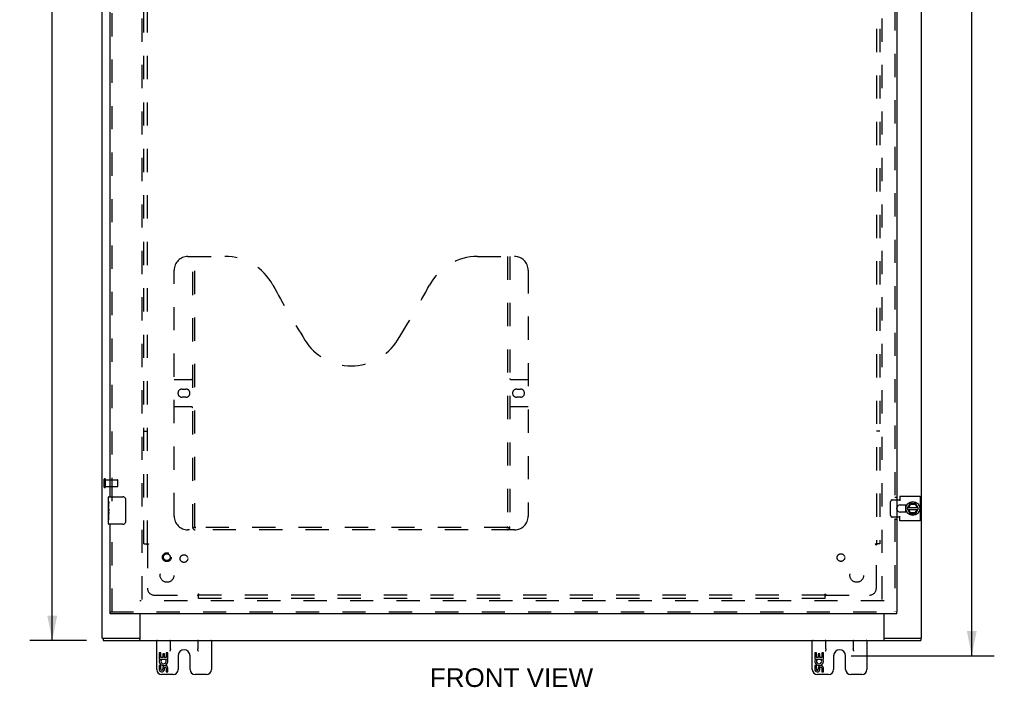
# Model space of a CAD drawing. Header units: inches. Extents: x 0 to 155, y 0 to 100.
# Tile 3 of 7: x 41 to 77, y 25 to 49. Entities that reach past the tile are written whole.
import ezdxf

# ---------------------------------------------------------------- set-up
doc = ezdxf.new("R2010")
doc.units = ezdxf.units.IN
doc.header["$LTSCALE"] = 8.5
doc.header["$MEASUREMENT"] = 0
doc.linetypes.add('HIDDEN', pattern=[0.2, 0.1, -0.1])
doc.layers.get('0').update_dxf_attribs({"linetype": 'CONTINUOUS'})
for name, color, linetype in [('DEFAULT_2', 8, 'HIDDEN'), ('DIMENSIONS', 7, 'CONTINUOUS'), ('DOOR_ASSEMBLY', 7, 'CONTINUOUS'), ('SUBPANEL', 7, 'CONTINUOUS')]:
    doc.layers.add(name, color=color, linetype=linetype)
doc.styles.get("Standard").update_dxf_attribs({"font": 'arial.ttf'})
doc.dimstyles.new('DIMSTYLE_1', dxfattribs={"dimtxt": 0.681818, "dimasz": 0.909091, "dimexe": 0.09, "dimexo": 0.07, "dimgap": 0.0375, "dimtad": 0, "dimtih": 1, "dimtoh": 1, "dimzin": 4, "dimdsep": 46, "dimtxsty": 'Standard', "dimblk": '_FILLED', "dimblk1": '_FILLED', "dimblk2": '_FILLED', "dimcen": 0.09, "dimadec": 3, "dimazin": 1, "dimtfac": 1, "dimtdec": 3, "dimtofl": 0, "dimtmove": 0, "dimatfit": 3, "dimldrblk": '_FILLED', "dimfxl": 0, "dimtolj": 1, "dimtzin": 4, "dimarcsym": 0})

# ---------------------------------------------------------------- blocks, each defined once
blk = doc.blocks.new('_FILLED')
at = {"color": 0, "linetype": 'ByBlock'}
blk.add_solid([(0, 0), (-1, 0.2), (-1, -0.2)], dxfattribs=at)
blk = doc.blocks.new('*D8')
at = {"layer": 'DIMENSIONS', "color": 2, "linetype": 'Continuous'}
for p, q in [((71.298, 75.237), (76.535, 75.237)), ((75.717, 75.237), (75.717, 51.325)), ((75.717, 26.05), (75.717, 49.961)), ((71.298, 26.05), (76.535, 26.05))]:
    blk.add_line(p, q, dxfattribs=at)
at = {"layer": 'DIMENSIONS', "color": 2, "linetype": 'Continuous', "xscale": 0.9090909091, "yscale": 0.9090909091, "zscale": 0.9090909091}
for p, rotation in [((75.717, 75.237), 90), ((75.717, 26.05), 270)]:
    blk.add_blockref('_FILLED', p, dxfattribs=dict(at, rotation=rotation))
at = {"layer": 'DIMENSIONS', "color": 2, "linetype": 'Continuous', "insert": (75.717, 50.984), "char_height": 0.6818, "width": 2.38256, "attachment_point": 2, "line_spacing_factor": 0.9}
blk.add_mtext('49.19', dxfattribs=at)
blk = doc.blocks.new('*D9')
at = {"layer": 'DIMENSIONS', "color": 2, "linetype": 'Continuous'}
for p, q in [((43.307, 74.612), (41.235, 74.612)), ((42.053, 74.612), (42.053, 51.293)), ((42.053, 26.612), (42.053, 49.93)), ((43.307, 26.612), (41.235, 26.612))]:
    blk.add_line(p, q, dxfattribs=at)
at = {"layer": 'DIMENSIONS', "color": 2, "linetype": 'Continuous', "xscale": 0.9090909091, "yscale": 0.9090909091, "zscale": 0.9090909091}
for p, rotation in [((42.053, 74.612), 90), ((42.053, 26.612), 270)]:
    blk.add_blockref('_FILLED', p, dxfattribs=dict(at, rotation=rotation))
at = {"layer": 'DIMENSIONS', "color": 2, "linetype": 'Continuous', "insert": (42.053, 50.953), "char_height": 0.6818, "width": 2.38256, "attachment_point": 2, "line_spacing_factor": 0.9}
blk.add_mtext('48.00', dxfattribs=at)

msp = doc.modelspace()

# ---------------------------------------------------------------- linework, layer by layer
at = {"color": 3, "linetype": 'Continuous'}
for p, q in [((43.8802, 26.6867), (43.8802, 74.5367)), ((73.8802, 26.6867), (73.8802, 74.5367)), ((72.9747, 31.7504), (73.0863, 31.7504)), ((73.0863, 31.8832), (73.8237, 31.8832)), ((73.0863, 31.8832), (73.0863, 31.7192)), ((73.8237, 31.8832), (73.8237, 30.9902)), ((73.0995, 31.5697), (73.3425, 31.5697)), ((73.0863, 31.123), (72.9747, 31.123)), ((73.0863, 30.9902), (73.0863, 31.1542)), ((73.3425, 31.3037), (73.0995, 31.3037)), ((73.8237, 30.9902), (73.0863, 30.9902)), ((45.2552, 27.5803), (45.2552, 26.6425)), ((72.5052, 26.6425), (72.5052, 27.5803)), ((43.9925, 26.6867), (45.1961, 26.6867)), ((72.5643, 26.6867), (73.7679, 26.6867)), ((43.9132, 26.6117), (73.8472, 26.6117))]:
    msp.add_line(p, q, dxfattribs=at)
at = {"color": 7, "linetype": 'Continuous'}
for p, q in [((73.2925, 31.5697), (73.2925, 31.4531)), ((73.2925, 31.4206), (73.2925, 31.3037)), ((73.3086, 31.3927), (73.2959, 31.3904)), ((73.3577, 31.4322), (73.4454, 31.2523)), ((73.3578, 31.4411), (73.4453, 31.6112)), ((73.3721, 31.4027), (73.7497, 31.4027)), ((73.373, 31.4707), (73.7487, 31.4707)), ((73.4083, 31.4707), (73.4685, 31.5877)), ((73.4745, 31.2815), (73.4154, 31.4027)), ((73.6622, 31.6167), (73.4542, 31.6167)), ((73.4623, 31.5974), (73.4685, 31.5877)), ((73.4685, 31.5877), (73.6402, 31.5955)), ((73.7082, 31.4027), (73.6381, 31.2815)), ((73.6459, 31.6058), (73.6402, 31.5955)), ((73.6402, 31.5955), (73.7091, 31.4707)), ((73.6709, 31.252), (73.765, 31.4319)), ((73.7649, 31.4414), (73.671, 31.6115)), ((73.4544, 31.2467), (73.6621, 31.2467)), ((73.4682, 31.2715), (73.4745, 31.2815)), ((73.6381, 31.2815), (73.4745, 31.2815)), ((73.6439, 31.2715), (73.6381, 31.2815)), ((43.8803, 26.6867), (43.9879, 26.6867)), ((43.9132, 26.6867), (43.9132, 26.6117)), ((45.1961, 26.6867), (45.2552, 26.6867)), ((72.5052, 26.6867), (72.5643, 26.6867)), ((73.7724, 26.6867), (73.8801, 26.6867)), ((73.8472, 26.6867), (73.8472, 26.6117)), ((45.2552, 26.6117), (45.2552, 26.6425)), ((45.8802, 25.5467), (45.8802, 26.6117)), ((46.3802, 26.299), (46.3802, 26.6117)), ((47.3802, 26.6117), (47.3802, 26.299)), ((47.8802, 26.6117), (47.8802, 25.5467)), ((69.8802, 25.5467), (69.8802, 26.6117)), ((70.3802, 26.299), (70.3802, 26.6117)), ((71.3802, 26.6117), (71.3802, 26.299)), ((71.8802, 26.6117), (71.8802, 25.5467)), ((72.5052, 26.6117), (72.5052, 26.6425)), ((46.0342, 26.1518), (45.9713, 26.1518)), ((45.9713, 26.1518), (45.9713, 25.9214)), ((46.0342, 25.9843), (46.0342, 26.1518)), ((46.0971, 25.9843), (46.0342, 25.9843)), ((46.1577, 26.1204), (46.0971, 26.1204)), ((46.0971, 26.1204), (46.0971, 25.9843)), ((46.1577, 25.9843), (46.1577, 26.1204)), ((46.2228, 25.9843), (46.1577, 25.9843)), ((46.2857, 26.1518), (46.2228, 26.1518)), ((46.2228, 26.1518), (46.2228, 25.9843)), ((46.2857, 25.9214), (46.2857, 26.1518)), ((46.6612, 26.0497), (46.6612, 25.5467)), ((47.0992, 25.5467), (47.0992, 26.0497)), ((70.0342, 26.1518), (69.9713, 26.1518)), ((69.9713, 26.1518), (69.9713, 25.9214)), ((70.0342, 25.9843), (70.0342, 26.1518)), ((70.0971, 25.9843), (70.0342, 25.9843)), ((70.1577, 26.1204), (70.0971, 26.1204)), ((70.0971, 26.1204), (70.0971, 25.9843)), ((70.1577, 25.9843), (70.1577, 26.1204)), ((70.2228, 25.9843), (70.1577, 25.9843)), ((70.2857, 26.1518), (70.2228, 26.1518)), ((70.2228, 26.1518), (70.2228, 25.9843)), ((70.2857, 25.9214), (70.2857, 26.1518)), ((70.6612, 26.0497), (70.6612, 25.5467)), ((71.0992, 25.5467), (71.0992, 26.0497)), ((45.9713, 25.9214), (46.233, 25.9214)), ((46.0342, 25.6908), (45.9713, 25.6908)), ((45.9713, 25.6908), (45.9713, 25.5545)), ((46.0419, 25.8855), (45.9842, 25.9104)), ((46.0342, 25.5545), (46.0342, 25.6908)), ((46.097, 25.5965), (46.0971, 25.5545)), ((46.1577, 25.5339), (46.1576, 25.603)), ((46.233, 25.9214), (46.2057, 25.9022)), ((46.2228, 25.5965), (46.2228, 25.4602)), ((46.2675, 25.9214), (46.2857, 25.9214)), ((46.2857, 25.4602), (46.2857, 25.5965)), ((69.9713, 25.9214), (70.233, 25.9214)), ((70.0342, 25.6908), (69.9713, 25.6908)), ((69.9713, 25.6908), (69.9713, 25.5545)), ((70.0419, 25.8855), (69.9842, 25.9104)), ((70.0342, 25.5545), (70.0342, 25.6908)), ((70.097, 25.5965), (70.0971, 25.5545)), ((70.1577, 25.5339), (70.1576, 25.603)), ((70.233, 25.9214), (70.2057, 25.9022)), ((70.2228, 25.5965), (70.2228, 25.4602)), ((70.2675, 25.9214), (70.2857, 25.9214)), ((70.2857, 25.4602), (70.2857, 25.5965)), ((46.4762, 25.3617), (46.0652, 25.3617)), ((46.2228, 25.4602), (46.2857, 25.4602)), ((47.6952, 25.3617), (47.2842, 25.3617)), ((70.4762, 25.3617), (70.0652, 25.3617)), ((70.2228, 25.4602), (70.2857, 25.4602)), ((71.6952, 25.3617), (71.2842, 25.3617))]:
    msp.add_line(p, q, dxfattribs=at)
for points in [[(73.3049, 31.392), (73.3064, 31.3822), (73.3106, 31.364), (73.316, 31.3462)], [(73.316, 31.3462), (73.3227, 31.3288), (73.3307, 31.3119), (73.3353, 31.3037)], [(46.3802, 26.299), (46.3799, 26.2913), (46.379, 26.2834), (46.3775, 26.2753), (46.3755, 26.2669), (46.3731, 26.2582), (46.3702, 26.2494), (46.3669, 26.2403), (46.3632, 26.231), (46.3593, 26.2215), (46.3552, 26.2117)], [(47.4052, 26.2117), (47.401, 26.2215), (47.3971, 26.231), (47.3935, 26.2403), (47.3902, 26.2494), (47.3873, 26.2582), (47.3848, 26.2669), (47.3828, 26.2753), (47.3814, 26.2835), (47.3805, 26.2914), (47.3802, 26.299)], [(70.3802, 26.299), (70.3799, 26.2913), (70.379, 26.2834), (70.3775, 26.2753), (70.3755, 26.2669), (70.3731, 26.2582), (70.3702, 26.2494), (70.3669, 26.2403), (70.3632, 26.231), (70.3593, 26.2215), (70.3552, 26.2117)], [(71.4052, 26.2117), (71.401, 26.2215), (71.3971, 26.231), (71.3935, 26.2403), (71.3902, 26.2494), (71.3873, 26.2582), (71.3848, 26.2669), (71.3828, 26.2753), (71.3814, 26.2835), (71.3805, 26.2914), (71.3802, 26.299)]]:
    msp.add_lwpolyline(points, dxfattribs=at)
msp.add_circle((73.5581, 31.4367), 0.2535, dxfattribs=at)
at = {"color": 3, "linetype": 'Continuous'}
for start, end in [(90, 159.88946), (200.11054, 270)]:
    msp.add_arc((73.0995, 31.4367), 0.133, start, end, dxfattribs=at)
at = {"color": 7, "linetype": 'Continuous'}
for centre, radius, start, end in [((73.5581, 31.4367), 0.2662, 150.01367, 190), ((73.5581, 31.4367), 0.2812, 151.76222, 160.79637), ((73.3667, 31.4365), 0.01, 152.76466, 205.9948), ((73.4542, 31.6067), 0.01, 90, 152.76466), ((73.6622, 31.6067), 0.01, 28.89679, 90), ((73.7561, 31.4365), 0.01, 332.39466, 28.89679), ((73.5581, 31.4367), 0.2662, 356.15136, 3.54818), ((73.5581, 31.4367), 0.2812, 199.20363, 208.23778), ((73.4544, 31.2567), 0.01, 205.9948, 270), ((73.6621, 31.2567), 0.01, 270, 332.39466), ((45.9052, 26.5867), 0.025, 90, 180), ((46.3552, 26.5867), 0.025, 0, 90), ((47.4052, 26.5867), 0.025, 90, 180), ((47.8552, 26.5867), 0.025, 0, 90), ((69.9052, 26.5867), 0.025, 90, 180), ((70.3552, 26.5867), 0.025, 0, 90), ((71.4052, 26.5867), 0.025, 90, 180), ((71.8552, 26.5867), 0.025, 0, 90), ((46.8802, 26.0497), 0.219, 0, 180), ((70.8802, 26.0497), 0.219, 0, 180), ((46.1285, 25.848), 0.1572, 156.59665, 341.87913), ((46.1285, 25.848), 0.0943, 156.59665, 35.11217), ((46.1914, 25.5965), 0.0943, 0, 180), ((46.192, 25.5916), 0.0362, 83.42855, 161.76278), ((46.1914, 25.5965), 0.0314, 0, 81.22946), ((46.1285, 25.848), 0.1572, 25.73705, 27.8532), ((46.1318, 25.8482), 0.1541, 341.41988, 26.19629), ((70.1285, 25.848), 0.1572, 156.59665, 341.87913), ((70.1285, 25.848), 0.0943, 156.59665, 35.11217), ((70.1914, 25.5965), 0.0943, 0, 180), ((70.192, 25.5916), 0.0362, 83.42855, 161.76278), ((70.1914, 25.5965), 0.0314, 0, 81.22946), ((70.1285, 25.848), 0.1572, 25.73705, 27.8532), ((70.1318, 25.8482), 0.1541, 341.41988, 26.19629), ((46.0652, 25.5467), 0.185, 180, 270), ((46.0656, 25.5545), 0.0943, 179.99114, 347.43379), ((46.0656, 25.5545), 0.0314, 180, 0.04847), ((46.4762, 25.5467), 0.185, 270, 360), ((47.2842, 25.5467), 0.185, 180, 270), ((47.6952, 25.5467), 0.185, 270, 360), ((70.0652, 25.5467), 0.185, 180, 270), ((70.0656, 25.5545), 0.0943, 179.99114, 347.43379), ((70.0656, 25.5545), 0.0314, 180, 0.04847), ((70.4762, 25.5467), 0.185, 270, 360), ((71.2842, 25.5467), 0.185, 180, 270), ((71.6952, 25.5467), 0.185, 270, 360)]:
    msp.add_arc(centre, radius, start, end, dxfattribs=at)
at = {"layer": 'DEFAULT_2', "color": 8, "linetype": 'HIDDEN'}
for p, q in [((45.3302, 73.1617), (45.3302, 28.0617)), ((72.4302, 73.1617), (72.4302, 28.0617)), ((43.9552, 32.2195), (43.9552, 32.5035)), ((43.9982, 32.2195), (43.9982, 32.5035)), ((43.9982, 32.4855), (44.4452, 32.4855)), ((44.4552, 32.2475), (44.4552, 32.4755)), ((43.9982, 32.2375), (44.4452, 32.2375)), ((72.7978, 31.7504), (72.9747, 31.7504)), ((72.7458, 31.183), (72.7458, 31.6904)), ((72.9747, 31.123), (72.7978, 31.123)), ((72.5052, 28.0617), (45.2552, 28.0617))]:
    msp.add_line(p, q, dxfattribs=at)
for points in [[(72.7978, 31.7504), (72.7919, 31.75), (72.7862, 31.7489), (72.7806, 31.747), (72.7752, 31.7444), (72.7701, 31.7412), (72.7654, 31.7373), (72.761, 31.7328), (72.7571, 31.7278), (72.7538, 31.7223), (72.7509, 31.7164), (72.7487, 31.7102), (72.7471, 31.7037), (72.7461, 31.6971), (72.7458, 31.6904)], [(72.7458, 31.183), (72.7461, 31.1762), (72.7471, 31.1696), (72.7487, 31.1632), (72.7509, 31.1569), (72.7538, 31.151), (72.7571, 31.1456), (72.761, 31.1405), (72.7654, 31.1361), (72.7701, 31.1322), (72.7752, 31.1289), (72.7806, 31.1263), (72.7862, 31.1245), (72.7919, 31.1234), (72.7978, 31.123)]]:
    msp.add_lwpolyline(points, dxfattribs=at)
for centre, radius, start, end in [((43.9767, 32.5035), 0.0215, 360, 180), ((44.4452, 32.4755), 0.01, 360, 90), ((43.9767, 32.2195), 0.0215, 180, 0), ((44.4452, 32.2475), 0.01, 270, 0), ((73.0995, 31.4367), 0.133, 159.88946, 200.11054)]:
    msp.add_arc(centre, radius, start, end, dxfattribs=at)
at = {"layer": 'DOOR_ASSEMBLY', "color": 8, "linetype": 'HIDDEN'}
for p, q in [((72.8997, 73.568), (72.8997, 27.6553)), ((44.2497, 31.7065), (44.2497, 50.2667)), ((47.0197, 40.6553), (48.3747, 40.6553)), ((47.1947, 30.7453), (47.1947, 40.6553)), ((47.2747, 30.7753), (47.2747, 40.6553)), ((57.6247, 40.6553), (58.9797, 40.6553)), ((58.7247, 40.6553), (58.7247, 30.7753)), ((58.8047, 40.6553), (58.8047, 30.7453)), ((46.5197, 31.1553), (46.5197, 40.1553)), ((59.4797, 40.1553), (59.4797, 31.1553)), ((46.5197, 36.1553), (47.1547, 36.1553)), ((58.8447, 36.1553), (59.4797, 36.1553)), ((46.8062, 35.8053), (46.9432, 35.8053)), ((59.0562, 35.8053), (59.1932, 35.8053)), ((46.9432, 35.5053), (46.8062, 35.5053)), ((59.1932, 35.5053), (59.0562, 35.5053)), ((47.1547, 35.1553), (46.5197, 35.1553)), ((59.4797, 35.1553), (58.8447, 35.1553)), ((72.9747, 31.8429), (72.8997, 31.8429)), ((44.2497, 27.6553), (44.2497, 31.0165)), ((72.9747, 31.0304), (72.8997, 31.0304)), ((58.9797, 30.6553), (47.0197, 30.6553)), ((58.7209, 30.7353), (47.2785, 30.7353)), ((44.1747, 27.6553), (72.9747, 27.6553))]:
    msp.add_line(p, q, dxfattribs=at)
at = {"layer": 'DOOR_ASSEMBLY', "color": 3, "linetype": 'Continuous'}
for p, q in [((72.9747, 73.568), (72.9747, 27.6553)), ((44.1747, 31.8615), (44.1747, 50.1117)), ((44.1747, 27.6553), (44.1747, 30.8615)), ((72.9747, 27.5803), (44.1747, 27.5803))]:
    msp.add_line(p, q, dxfattribs=at)
at = {"layer": 'DOOR_ASSEMBLY', "color": 7, "linetype": 'Continuous'}
for p, q in [((44.1147, 31.7026), (44.1147, 31.8465)), ((44.1297, 31.8615), (44.6397, 31.8615)), ((44.7396, 31.7615), (44.7396, 30.9615)), ((44.1147, 31.4466), (44.1147, 31.6994)), ((44.1236, 31.6445), (44.1147, 31.6445)), ((44.1147, 31.4767), (44.1247, 31.4767)), ((44.1147, 30.8765), (44.1147, 31.4442)), ((44.1175, 31.4139), (44.1147, 31.4139)), ((44.1247, 31.4767), (44.1247, 31.6335)), ((44.1147, 31.2821), (44.1239, 31.2821)), ((44.1147, 31.2461), (44.1247, 31.2461)), ((44.1147, 31.1832), (44.1247, 31.1832)), ((44.1147, 31.0157), (44.1247, 31.0157)), ((44.1247, 31.293), (44.1247, 31.346)), ((44.1247, 31.0157), (44.1247, 31.2461)), ((44.6397, 30.8615), (44.1297, 30.8615)), ((44.1747, 27.5803), (44.1747, 27.6553)), ((72.9747, 27.5803), (72.9747, 27.6553))]:
    msp.add_line(p, q, dxfattribs=at)
for points in [[(44.7329, 31.7977), (44.7349, 31.792), (44.7366, 31.7862), (44.7379, 31.7802), (44.7388, 31.7741), (44.7394, 31.7678), (44.7396, 31.7615)], [(44.1147, 31.7025), (44.1149, 31.6992), (44.1154, 31.6949), (44.1163, 31.6897), (44.1174, 31.6837), (44.1187, 31.6767), (44.1201, 31.669), (44.1215, 31.6607), (44.1228, 31.6519), (44.1238, 31.6428), (44.1247, 31.6335)], [(44.1147, 31.4466), (44.1149, 31.4395), (44.1155, 31.4317), (44.1163, 31.4235), (44.1174, 31.4148), (44.1197, 31.3969)], [(44.1197, 31.3969), (44.1208, 31.3879), (44.1219, 31.3789), (44.1228, 31.3702), (44.1236, 31.3617), (44.1242, 31.3537), (44.1247, 31.346)], [(44.1247, 31.293), (44.1243, 31.2869), (44.1238, 31.2807), (44.1233, 31.2747), (44.1228, 31.2687), (44.1221, 31.2628), (44.1215, 31.2571)], [(44.7396, 30.9615), (44.7394, 30.9552), (44.7388, 30.949), (44.7379, 30.9429), (44.7366, 30.9369), (44.7349, 30.9311), (44.7329, 30.9254)]]:
    msp.add_lwpolyline(points, dxfattribs=at)
at = {"layer": 'DOOR_ASSEMBLY', "color": 8, "linetype": 'HIDDEN'}
for points in [[(47.1847, 30.7753), (47.2008, 30.7644), (47.2167, 30.755), (47.2325, 30.7468), (47.2481, 30.7406), (47.2635, 30.7368), (47.2785, 30.7353)], [(58.7209, 30.7353), (58.7359, 30.7368), (58.7512, 30.7406), (58.7668, 30.7468), (58.7826, 30.755), (58.7986, 30.7644), (58.8147, 30.7753)]]:
    msp.add_lwpolyline(points, dxfattribs=at)
for radius in [0.1635, 0.124]:
    msp.add_circle((46.2497, 29.6553), radius, dxfattribs=at)
for centre, radius, start, end in [((47.0197, 40.1553), 0.5, 90, 180), ((48.3747, 38.6553), 2, 28.48127, 90), ((57.6247, 38.6553), 2, 90, 151.51873), ((58.9797, 40.1553), 0.5, 0, 90), ((84.6827, 58.3536), 39.3073, 208.48127, 211.87046), ((21.3167, 58.3536), 39.3073, 328.12954, 331.51873), ((52.9997, 38.6553), 2, 211.87046, 328.12954), ((47.1547, 36.1953), 0.04, 270, 360), ((58.8447, 36.1953), 0.04, 180, 270), ((46.8062, 35.6553), 0.15, 90, 270), ((46.9432, 35.6553), 0.15, 270, 90), ((59.0562, 35.6553), 0.15, 90, 270), ((59.1932, 35.6553), 0.15, 270, 90), ((47.1547, 35.1153), 0.04, 0, 90), ((58.8447, 35.1153), 0.04, 90, 180), ((47.0197, 31.1553), 0.5, 180, 270), ((58.9797, 31.1553), 0.5, 270, 360), ((47.2847, 30.7453), 0.09, 180, 270), ((47.3147, 30.7753), 0.04, 180, 270), ((58.6847, 30.7753), 0.04, 270, 360), ((58.7147, 30.7453), 0.09, 270, 360)]:
    msp.add_arc(centre, radius, start, end, dxfattribs=at)
at = {"layer": 'DOOR_ASSEMBLY', "color": 7, "linetype": 'Continuous'}
for centre, radius, start, end in [((44.1297, 31.8465), 0.015, 90, 180), ((44.6397, 31.7615), 0.1, 21.19986, 90), ((44.1297, 30.8765), 0.015, 180, 270), ((44.6397, 30.9615), 0.1, 270, 338.79459)]:
    msp.add_arc(centre, radius, start, end, dxfattribs=at)
msp.add_ellipse((44.3147, 31.2795), major_axis=(0.2, 0), ratio=0.4328081, start_param=3.1415927, end_param=3.4034095, dxfattribs=at)
at = {"layer": 'SUBPANEL', "color": 8, "linetype": 'HIDDEN'}
for p, q in [((45.4114, 30.1429), (45.4114, 71.0804)), ((45.5364, 30.1429), (45.5364, 71.0804)), ((72.2239, 71.0804), (72.2239, 30.1429)), ((72.3489, 71.0804), (72.3489, 30.1429)), ((45.4114, 34.2679), (45.5364, 34.2679)), ((72.3489, 34.2679), (72.2239, 34.2679)), ((45.4114, 30.1429), (45.4979, 30.1429)), ((45.4979, 30.1429), (45.5773, 30.1429)), ((45.5364, 30.1076), (45.5364, 28.5179)), ((45.5562, 30.1208), (45.5498, 30.1169)), ((72.1831, 30.1429), (72.2625, 30.1429)), ((72.2239, 28.5179), (72.2239, 30.1076)), ((72.3489, 30.1429), (72.2625, 30.1429)), ((45.7864, 28.2679), (47.3761, 28.2679)), ((47.4114, 28.2294), (47.4114, 28.3088)), ((70.3489, 28.2679), (47.4114, 28.2679)), ((47.4114, 28.1429), (47.4114, 28.2294)), ((70.3489, 28.1429), (47.4114, 28.1429)), ((70.3489, 28.2294), (70.3489, 28.3088)), ((70.3489, 28.1429), (70.3489, 28.2294)), ((70.3711, 28.2877), (70.3749, 28.2813)), ((70.3843, 28.2679), (71.9739, 28.2679))]:
    msp.add_line(p, q, dxfattribs=at)
for points in [[(45.4979, 30.1429), (45.4999, 30.1415), (45.5018, 30.1401), (45.5036, 30.1386), (45.5054, 30.1372), (45.5072, 30.1358), (45.5088, 30.1343), (45.5104, 30.1329), (45.512, 30.1315), (45.5135, 30.1301), (45.5149, 30.1287), (45.5163, 30.1273), (45.5177, 30.1259)], [(45.5177, 30.1259), (45.5206, 30.123), (45.5221, 30.1215), (45.5254, 30.1182)], [(45.5254, 30.1182), (45.5271, 30.1164), (45.5288, 30.1148), (45.5305, 30.1131), (45.5322, 30.1116), (45.5337, 30.1101), (45.5352, 30.1088), (45.5364, 30.1076)], [(45.5498, 30.1169), (45.5476, 30.1156), (45.5454, 30.1142), (45.5433, 30.1128), (45.5414, 30.1115), (45.5396, 30.1101), (45.5379, 30.1088), (45.5364, 30.1076)], [(45.5773, 30.1429), (45.5767, 30.1413), (45.576, 30.1397), (45.5753, 30.1382), (45.5744, 30.1367), (45.5735, 30.1353), (45.5725, 30.1339), (45.5713, 30.1325), (45.57, 30.1311), (45.5686, 30.1297), (45.567, 30.1283), (45.5655, 30.127), (45.5639, 30.1258), (45.5621, 30.1245), (45.5602, 30.1233), (45.5583, 30.122), (45.5562, 30.1208)], [(72.1831, 30.1429), (72.1837, 30.1413), (72.1844, 30.1397), (72.1851, 30.1382), (72.1859, 30.1367), (72.1869, 30.1353), (72.1879, 30.1339), (72.189, 30.1325), (72.1903, 30.1311), (72.1918, 30.1297), (72.1933, 30.1283), (72.1949, 30.127), (72.1965, 30.1258), (72.1983, 30.1245), (72.2001, 30.1233), (72.2021, 30.122), (72.2041, 30.1208), (72.2106, 30.1169)], [(72.2106, 30.1169), (72.2128, 30.1156), (72.215, 30.1142), (72.217, 30.1128), (72.219, 30.1115), (72.2208, 30.1101), (72.2224, 30.1088), (72.2239, 30.1076)], [(72.2398, 30.123), (72.2367, 30.1199), (72.235, 30.1182), (72.2333, 30.1164), (72.2315, 30.1148), (72.2299, 30.1131), (72.2282, 30.1116), (72.2266, 30.1101), (72.2252, 30.1088), (72.2239, 30.1076)], [(72.2625, 30.1429), (72.2605, 30.1415), (72.2586, 30.1401), (72.2567, 30.1386), (72.2549, 30.1372), (72.2532, 30.1358), (72.2515, 30.1343), (72.2499, 30.1329), (72.2484, 30.1315), (72.2469, 30.1301), (72.2455, 30.1287), (72.244, 30.1273), (72.2426, 30.1259), (72.2398, 30.123)], [(47.3855, 28.2813), (47.3841, 28.2791), (47.3827, 28.2769), (47.3813, 28.2748), (47.38, 28.2729), (47.3786, 28.2711), (47.3773, 28.2694), (47.3761, 28.2679)], [(47.3916, 28.252), (47.3884, 28.2551), (47.3867, 28.2568), (47.385, 28.2586), (47.3833, 28.2603), (47.3816, 28.262), (47.3801, 28.2636), (47.3786, 28.2652), (47.3773, 28.2666), (47.3761, 28.2679)], [(47.4114, 28.3088), (47.4098, 28.3082), (47.4082, 28.3075), (47.4067, 28.3068), (47.4053, 28.3059), (47.4038, 28.305), (47.4024, 28.304), (47.401, 28.3028), (47.3996, 28.3015), (47.3982, 28.3001), (47.3968, 28.2985), (47.3955, 28.297), (47.3943, 28.2954), (47.3931, 28.2936), (47.3918, 28.2917), (47.3906, 28.2898), (47.3893, 28.2877), (47.3855, 28.2813)], [(47.4114, 28.2294), (47.41, 28.2313), (47.4086, 28.2332), (47.4072, 28.2351), (47.4057, 28.2369), (47.4043, 28.2386), (47.4029, 28.2403), (47.4014, 28.2419), (47.4, 28.2435), (47.3986, 28.245), (47.3972, 28.2464), (47.3958, 28.2478), (47.3944, 28.2492), (47.3916, 28.252)], [(70.3489, 28.3088), (70.3506, 28.3082), (70.3521, 28.3075), (70.3536, 28.3068), (70.3551, 28.3059), (70.3565, 28.305), (70.3579, 28.304), (70.3593, 28.3028), (70.3608, 28.3015), (70.3622, 28.3001), (70.3636, 28.2985), (70.3648, 28.297), (70.3661, 28.2954), (70.3673, 28.2936), (70.3686, 28.2917), (70.3698, 28.2898), (70.3711, 28.2877)], [(70.3489, 28.2294), (70.3504, 28.2313), (70.3518, 28.2332), (70.3532, 28.2351), (70.3546, 28.2369), (70.3561, 28.2386), (70.3575, 28.2403), (70.3589, 28.2419), (70.3603, 28.2435), (70.3617, 28.245), (70.3631, 28.2464), (70.3645, 28.2478), (70.366, 28.2492)], [(70.366, 28.2492), (70.3688, 28.252), (70.3703, 28.2535), (70.3737, 28.2568)], [(70.3737, 28.2568), (70.3754, 28.2586), (70.3771, 28.2603), (70.3787, 28.262), (70.3803, 28.2636), (70.3818, 28.2652), (70.3831, 28.2666), (70.3843, 28.2679)], [(70.3749, 28.2813), (70.3763, 28.2791), (70.3777, 28.2769), (70.379, 28.2748), (70.3804, 28.2729), (70.3817, 28.2711), (70.383, 28.2694), (70.3843, 28.2679)]]:
    msp.add_lwpolyline(points, dxfattribs=at)
for centre, radius in [((46.8739, 29.6054), 0.1405), ((70.9252, 29.6419), 0.1405), ((46.2552, 28.9867), 0.25), ((71.5052, 28.9867), 0.25)]:
    msp.add_circle(centre, radius, dxfattribs=at)
for centre, start, end in [((45.7864, 28.5179), 180, 270), ((71.9739, 28.5179), 270, 360)]:
    msp.add_arc(centre, 0.25, start, end, dxfattribs=at)

# ---------------------------------------------------------------- texts
at = {"layer": 'DIMENSIONS', "color": 2, "linetype": 'Continuous', "insert": (58.8667, 25.5896), "char_height": 0.68182, "width": 5.966543, "attachment_point": 2, "line_spacing_factor": 0.9}
msp.add_mtext('FRONT VIEW', dxfattribs=at)

# ---------------------------------------------------------------- dimensions: what is measured, and where the dimension line sits
at = {"layer": 'DIMENSIONS', "color": 2, "linetype": 'Continuous'}
for base, p1, p2, picture, middle in [((75.7172, 26.0497), (71.2275, 75.2367), (71.2275, 26.0497), '*D8', (75.6993, 50.6394)), ((42.0531, 26.6117), (43.3768, 74.6117), (43.3768, 26.6117), '*D9', (42.0352, 50.6079))]:
    dim = msp.add_linear_dim(base=base, p1=p1, p2=p2, angle=270, dimstyle='DIMSTYLE_1', dxfattribs=at)
    dim.commit()
    dim.dimension.update_dxf_attribs({"geometry": picture, "text_midpoint": middle, "dimtype": 160})

doc.saveas('drawing.dxf')
